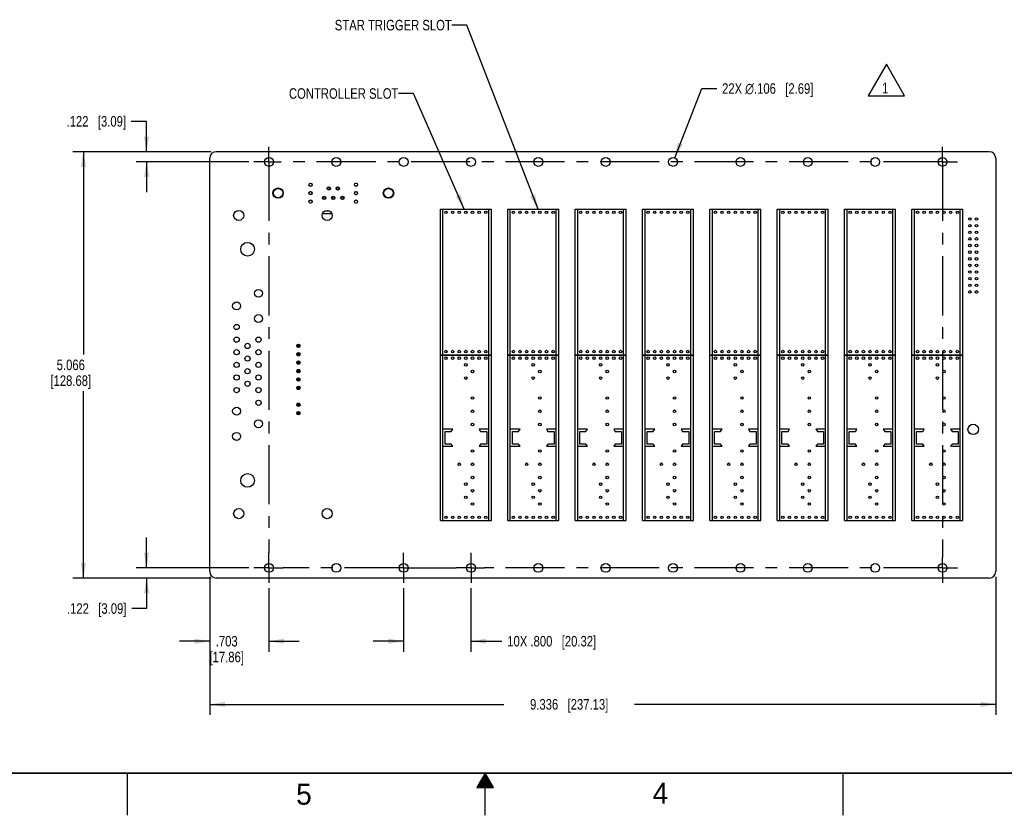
# Model space of a CAD drawing. Header units: inches. Extents: x 0 to 34, y 0 to 22.
# Tile 2 of 13: x 11.5 to 23.2, y 0 to 9.5. Entities that reach past the tile are written whole.
import ezdxf

# ---------------------------------------------------------------- set-up
doc = ezdxf.new("R2010")
doc.units = ezdxf.units.IN
doc.header["$LTSCALE"] = 1.87
doc.header["$MEASUREMENT"] = 0
doc.linetypes.add('CENTER', pattern=[0.6, 0.375, -0.075, 0.075, -0.075])
doc.layers.get('0').update_dxf_attribs({"linetype": 'CONTINUOUS'})
for name, color, linetype in [('0_COMPONENTS', 7, 'CONTINUOUS'), ('3_ALL_AXES', 7, 'CONTINUOUS'), ('DETAIL', 7, 'CONTINUOUS'), ('DIMENSIONS', 7, 'CONTINUOUS')]:
    doc.layers.add(name, color=color, linetype=linetype)
doc.styles.get("Standard").update_dxf_attribs({"font": 'txt', "width": 0.8})
doc.styles.add('TEXTSTYLE_2', font='txt')
doc.dimstyles.new('DIMSTYLE_1', dxfattribs={"dimtxt": 0.125, "dimasz": 0.18, "dimexe": 0.18, "dimexo": 0.0625, "dimgap": 0.09, "dimtad": 0, "dimtih": 1, "dimtoh": 1, "dimdec": 3, "dimzin": 4, "dimdsep": 46, "dimtxsty": 'STANDARD', "dimblk": '_FILLED', "dimblk1": '_FILLED', "dimblk2": '_FILLED', "dimcen": 0.09, "dimadec": 0, "dimazin": 0, "dimtp": 0.01, "dimtm": 0.01, "dimtfac": 1, "dimtdec": 3, "dimtofl": 0, "dimtmove": 0, "dimatfit": 3, "dimldrblk": '_FILLED', "dimfxl": 1, "dimtolj": 1, "dimtzin": 4, "dimarcsym": 0})
doc.dimstyles.new('DIMSTYLE_2', dxfattribs={"dimtxt": 0.125, "dimasz": 0.18, "dimexe": 0.18, "dimexo": 0.0625, "dimgap": 0.09, "dimtad": 0, "dimtih": 1, "dimtoh": 1, "dimdec": 3, "dimzin": 4, "dimdsep": 46, "dimtxsty": 'STANDARD', "dimblk": '_FILLED', "dimblk1": '_FILLED', "dimblk2": '_FILLED', "dimcen": 0.09, "dimadec": 0, "dimazin": 0, "dimtp": 0.01, "dimtm": 0.01, "dimtfac": 1, "dimtdec": 3, "dimtofl": 0, "dimtmove": 0, "dimatfit": 3, "dimldrblk": '_FILLED', "dimfxl": 1, "dimtolj": 1, "dimtzin": 4, "dimarcsym": 0})
doc.dimstyles.get("Standard").update_dxf_attribs({"dimtxt": 0.125, "dimasz": 0.18, "dimexe": 0.18, "dimexo": 0.0625, "dimgap": 0.09, "dimtad": 0, "dimtih": 1, "dimtoh": 1, "dimdec": 3, "dimzin": 4, "dimdsep": 46, "dimtxsty": 'STANDARD', "dimblk": '_FILLED', "dimblk1": '_FILLED', "dimblk2": '_FILLED', "dimcen": 0.09, "dimadec": 0, "dimazin": 0, "dimtol": 1, "dimtp": 0.01, "dimtm": 0.01, "dimtfac": 1, "dimtdec": 3, "dimtofl": 0, "dimtmove": 0, "dimatfit": 3, "dimldrblk": '_FILLED', "dimfxl": 1, "dimtolj": 1, "dimtzin": 4, "dimarcsym": 0})

# ---------------------------------------------------------------- blocks, each defined once
blk = doc.blocks.new('_FILLED')
at = {"color": 0, "linetype": 'BYBLOCK'}
blk.add_solid([(0, 0), (-1, 0.174), (-1, -0.174)], dxfattribs=at)
blk = doc.blocks.new('*D0')
at = {"layer": 'DIMENSIONS', "color": 2, "linetype": 'CONTINUOUS'}
for p, q in [((13.728, 2.834), (13.728, 1.943)), ((14.431, 2.699), (14.431, 1.943)), ((13.728, 2.068), (13.368, 2.068)), ((14.431, 2.068), (14.791, 2.068))]:
    blk.add_line(p, q, dxfattribs=at)
at = {"layer": 'DIMENSIONS', "color": 2, "linetype": 'CONTINUOUS', "xscale": 0.18, "yscale": 0.18, "zscale": 0.18}
blk.add_blockref('_FILLED', (13.728, 2.068), dxfattribs=at)
at = {"layer": 'DIMENSIONS', "color": 2, "linetype": 'CONTINUOUS', "xscale": 0.18, "yscale": 0.18, "zscale": 0.18, "rotation": 180}
blk.add_blockref('_FILLED', (14.431, 2.068), dxfattribs=at)
at = {"layer": 'DIMENSIONS', "color": 2, "linetype": 'CONTINUOUS', "insert": (13.93, 2.131), "char_height": 0.125, "width": 0.7, "attachment_point": 2, "line_spacing_factor": 0.9}
blk.add_mtext('.703\\P[17.86]', dxfattribs=at)
blk = doc.blocks.new('*D1')
at = {"layer": 'DIMENSIONS', "color": 2, "linetype": 'CONTINUOUS'}
for p, q in [((13.744, 7.884), (12.103, 7.884)), ((12.228, 7.884), (12.228, 5.476)), ((12.228, 2.818), (12.228, 5.039)), ((13.744, 2.818), (12.103, 2.818))]:
    blk.add_line(p, q, dxfattribs=at)
at = {"layer": 'DIMENSIONS', "color": 2, "linetype": 'CONTINUOUS', "xscale": 0.18, "yscale": 0.18, "zscale": 0.18}
for p, rotation in [((12.228, 7.884), 90), ((12.228, 2.818), 270)]:
    blk.add_blockref('_FILLED', p, dxfattribs=dict(at, rotation=rotation))
at = {"layer": 'DIMENSIONS', "color": 2, "linetype": 'CONTINUOUS', "insert": (12.078, 5.414), "char_height": 0.125, "width": 0.8, "attachment_point": 2, "line_spacing_factor": 0.9}
blk.add_mtext('5.066\\P[128.68]', dxfattribs=at)
blk = doc.blocks.new('*D2')
at = {"layer": 'DIMENSIONS', "color": 2, "linetype": 'CONTINUOUS'}
for p, q in [((16.031, 2.699), (16.031, 1.943)), ((16.831, 2.699), (16.831, 1.943)), ((16.031, 2.068), (15.671, 2.068)), ((16.831, 2.068), (17.199, 2.068))]:
    blk.add_line(p, q, dxfattribs=at)
at = {"layer": 'DIMENSIONS', "color": 2, "linetype": 'CONTINUOUS', "xscale": 0.18, "yscale": 0.18, "zscale": 0.18}
blk.add_blockref('_FILLED', (16.031, 2.068), dxfattribs=at)
at = {"layer": 'DIMENSIONS', "color": 2, "linetype": 'CONTINUOUS', "xscale": 0.18, "yscale": 0.18, "zscale": 0.18, "rotation": 180}
blk.add_blockref('_FILLED', (16.831, 2.068), dxfattribs=at)
at = {"layer": 'DIMENSIONS', "color": 2, "linetype": 'CONTINUOUS', "insert": (17.262, 2.131), "char_height": 0.125, "width": 1.625, "attachment_point": 1, "line_spacing_factor": 0.9}
blk.add_mtext('10X .800{\\Ftxt.shx;\\W1.000000;\\H0.125000; }[20.32]', dxfattribs=at)
blk = doc.blocks.new('*D3')
at = {"layer": 'DIMENSIONS', "color": 2, "linetype": 'CONTINUOUS'}
for p, q in [((13.728, 2.834), (13.728, 1.193)), ((23.064, 2.834), (23.064, 1.193)), ((13.728, 1.318), (17.222, 1.318)), ((23.064, 1.318), (18.772, 1.318))]:
    blk.add_line(p, q, dxfattribs=at)
at = {"layer": 'DIMENSIONS', "color": 2, "linetype": 'CONTINUOUS', "xscale": 0.18, "yscale": 0.18, "zscale": 0.18, "rotation": 180}
blk.add_blockref('_FILLED', (13.728, 1.318), dxfattribs=at)
at = {"layer": 'DIMENSIONS', "color": 2, "linetype": 'CONTINUOUS', "xscale": 0.18, "yscale": 0.18, "zscale": 0.18}
blk.add_blockref('_FILLED', (23.064, 1.318), dxfattribs=at)
at = {"layer": 'DIMENSIONS', "color": 2, "linetype": 'CONTINUOUS', "insert": (17.997, 1.381), "char_height": 0.125, "width": 1.425, "attachment_point": 2, "line_spacing_factor": 0.9}
blk.add_mtext('9.336{\\Ftxt.shx;\\W1.000000;\\H0.125000; }[237.13]', dxfattribs=at)
blk = doc.blocks.new('*D4')
at = {"layer": 'DIMENSIONS', "color": 2, "linetype": 'CONTINUOUS'}
for p, q in [((12.978, 8.244), (12.797, 8.244)), ((12.978, 7.884), (12.978, 8.244)), ((13.744, 7.884), (12.853, 7.884)), ((14.191, 7.763), (12.853, 7.763)), ((12.978, 7.763), (12.978, 7.403))]:
    blk.add_line(p, q, dxfattribs=at)
at = {"layer": 'DIMENSIONS', "color": 2, "linetype": 'CONTINUOUS', "xscale": 0.18, "yscale": 0.18, "zscale": 0.18}
for p, rotation in [((12.978, 7.884), 270), ((12.978, 7.763), 90)]:
    blk.add_blockref('_FILLED', p, dxfattribs=dict(at, rotation=rotation))
at = {"layer": 'DIMENSIONS', "color": 2, "linetype": 'CONTINUOUS', "insert": (12.734, 8.307), "char_height": 0.125, "width": 1.125, "attachment_point": 3, "line_spacing_factor": 0.9}
blk.add_mtext('.122{\\Ftxt.shx;\\W1.000000;\\H0.125000; }[3.09]', dxfattribs=at)
blk = doc.blocks.new('*D5')
at = {"layer": 'DIMENSIONS', "color": 2, "linetype": 'CONTINUOUS'}
for p, q in [((12.978, 2.94), (12.978, 3.3)), ((14.191, 2.94), (12.853, 2.94)), ((13.744, 2.818), (12.853, 2.818)), ((12.978, 2.818), (12.978, 2.457)), ((12.978, 2.457), (12.802, 2.457))]:
    blk.add_line(p, q, dxfattribs=at)
at = {"layer": 'DIMENSIONS', "color": 2, "linetype": 'CONTINUOUS', "xscale": 0.18, "yscale": 0.18, "zscale": 0.18}
for p, rotation in [((12.978, 2.94), 270), ((12.978, 2.818), 90)]:
    blk.add_blockref('_FILLED', p, dxfattribs=dict(at, rotation=rotation))
at = {"layer": 'DIMENSIONS', "color": 2, "linetype": 'CONTINUOUS', "insert": (12.739, 2.519), "char_height": 0.125, "width": 1.125, "attachment_point": 3, "line_spacing_factor": 0.9}
blk.add_mtext('.122{\\Ftxt.shx;\\W1.000000;\\H0.125000; }[3.09]', dxfattribs=at)
blk = doc.blocks.new('*D9')
at = {"layer": 'DIMENSIONS', "color": 2, "linetype": 'CONTINUOUS'}
for p, q in [((19.251, 7.812), (19.573, 8.634)), ((19.573, 8.634), (19.751, 8.634))]:
    blk.add_line(p, q, dxfattribs=at)
at = {"layer": 'DIMENSIONS', "color": 2, "linetype": 'CONTINUOUS', "xscale": 0.18, "yscale": 0.18, "zscale": 0.18, "rotation": 248.5877024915}
blk.add_blockref('_FILLED', (19.251, 7.812), dxfattribs=at)
at = {"layer": 'DIMENSIONS', "color": 2, "linetype": 'CONTINUOUS', "insert": (19.813, 8.697), "char_height": 0.125, "width": 1.69167, "attachment_point": 1, "line_spacing_factor": 0.9}
blk.add_mtext('22X \\Fgdt;{\\Fgdt;n}\\Ftxt;.106{\\Ftxt.shx;\\W1.000000;\\H0.125000; }[2.69]', dxfattribs=at)
blk = doc.blocks.new('FLAG_TRIANGLE_BL3', base_point=(21.765, 8.737))
at = {"layer": 'DETAIL', "color": 2, "linetype": 'CONTINUOUS'}
for p, q in [((21.765, 8.924), (21.549, 8.549)), ((21.981, 8.549), (21.765, 8.924)), ((21.549, 8.549), (21.981, 8.549))]:
    blk.add_line(p, q, dxfattribs=at)
at = {"layer": 'DETAIL', "color": 2, "linetype": 'CONTINUOUS', "width": 0.8}
blk.add_text('1', height=0.125, dxfattribs=at).set_placement((21.713, 8.578))

msp = doc.modelspace()

# ---------------------------------------------------------------- linework, layer by layer
at = {"color": 7, "linetype": 'CONTINUOUS'}
for p, q in [((15.1792, 7.1445), (15.0654, 7.1445)), ((15.0969, 7.1805), (15.1477, 7.1805)), ((14.7679, 5.5646), (14.7679, 5.5911)), ((14.7679, 5.5911), (14.7752, 5.5838)), ((14.7679, 5.5911), (14.7944, 5.5911)), ((14.7679, 5.5646), (14.7752, 5.5718)), ((14.7944, 5.5646), (14.7679, 5.5646)), ((14.7752, 5.5838), (14.7752, 5.5718)), ((14.7872, 5.5838), (14.7752, 5.5838)), ((14.7752, 5.5718), (14.7872, 5.5718)), ((14.7872, 5.5838), (14.7944, 5.5911)), ((14.7872, 5.5718), (14.7872, 5.5838)), ((14.7944, 5.5646), (14.7872, 5.5718)), ((14.7944, 5.5911), (14.7944, 5.5646)), ((14.7679, 5.4911), (14.7679, 5.4646)), ((14.7679, 5.4911), (14.7752, 5.4839)), ((14.7944, 5.4911), (14.7679, 5.4911)), ((14.7679, 5.4646), (14.7752, 5.4719)), ((14.7679, 5.4646), (14.7944, 5.4646)), ((14.7679, 5.3911), (14.7679, 5.3646)), ((14.7679, 5.3911), (14.7752, 5.3839)), ((14.7944, 5.3911), (14.7679, 5.3911)), ((14.7752, 5.4839), (14.7752, 5.4719)), ((14.7872, 5.4839), (14.7752, 5.4839)), ((14.7752, 5.4719), (14.7872, 5.4719)), ((14.7752, 5.3839), (14.7752, 5.3719)), ((14.7872, 5.3839), (14.7752, 5.3839)), ((14.7944, 5.4911), (14.7872, 5.4839)), ((14.7872, 5.4719), (14.7872, 5.4839)), ((14.7944, 5.4646), (14.7872, 5.4719)), ((14.7944, 5.3911), (14.7872, 5.3839)), ((14.7872, 5.3719), (14.7872, 5.3839)), ((14.7944, 5.4646), (14.7944, 5.4911)), ((14.7944, 5.3646), (14.7944, 5.3911)), ((14.7679, 5.3646), (14.7752, 5.3719)), ((14.7679, 5.3646), (14.7944, 5.3646)), ((14.7679, 5.2911), (14.7679, 5.2646)), ((14.7679, 5.2911), (14.7752, 5.2839)), ((14.7944, 5.2911), (14.7679, 5.2911)), ((14.7679, 5.2646), (14.7752, 5.2719)), ((14.7679, 5.2646), (14.7944, 5.2646)), ((14.7752, 5.3719), (14.7872, 5.3719)), ((14.7752, 5.2839), (14.7752, 5.2719)), ((14.7872, 5.2839), (14.7752, 5.2839)), ((14.7752, 5.2719), (14.7872, 5.2719)), ((14.7944, 5.3646), (14.7872, 5.3719)), ((14.7944, 5.2911), (14.7872, 5.2839)), ((14.7872, 5.2719), (14.7872, 5.2839)), ((14.7944, 5.2646), (14.7872, 5.2719)), ((14.7944, 5.2646), (14.7944, 5.2911)), ((14.7679, 5.1911), (14.7679, 5.1646)), ((14.7679, 5.1911), (14.7752, 5.1839)), ((14.7944, 5.1911), (14.7679, 5.1911)), ((14.7679, 5.1646), (14.7752, 5.1719)), ((14.7679, 5.1646), (14.7944, 5.1646)), ((14.7752, 5.1839), (14.7752, 5.1719)), ((14.7872, 5.1839), (14.7752, 5.1839)), ((14.7752, 5.1719), (14.7872, 5.1719)), ((14.7944, 5.1911), (14.7872, 5.1839)), ((14.7872, 5.1719), (14.7872, 5.1839)), ((14.7944, 5.1646), (14.7872, 5.1719)), ((14.7944, 5.1646), (14.7944, 5.1911)), ((14.7679, 5.0911), (14.7679, 5.0646)), ((14.7679, 5.0911), (14.7752, 5.0839)), ((14.7944, 5.0911), (14.7679, 5.0911)), ((14.7679, 5.0646), (14.7752, 5.0719)), ((14.7679, 5.0646), (14.7944, 5.0646)), ((14.7752, 5.0839), (14.7752, 5.0719)), ((14.7872, 5.0839), (14.7752, 5.0839)), ((14.7752, 5.0719), (14.7872, 5.0719)), ((14.7944, 5.0911), (14.7872, 5.0839)), ((14.7872, 5.0719), (14.7872, 5.0839)), ((14.7944, 5.0646), (14.7872, 5.0719)), ((14.7944, 5.0646), (14.7944, 5.0911)), ((14.7679, 4.8911), (14.7679, 4.8646)), ((14.7679, 4.8911), (14.7752, 4.8839)), ((14.7944, 4.8911), (14.7679, 4.8911)), ((14.7679, 4.8646), (14.7752, 4.8719)), ((14.7679, 4.8646), (14.7944, 4.8646)), ((14.7752, 4.8839), (14.7752, 4.8719)), ((14.7872, 4.8839), (14.7752, 4.8839)), ((14.7752, 4.8719), (14.7872, 4.8719)), ((14.7944, 4.8911), (14.7872, 4.8839)), ((14.7872, 4.8719), (14.7872, 4.8839)), ((14.7944, 4.8646), (14.7872, 4.8719)), ((14.7944, 4.8646), (14.7944, 4.8911)), ((14.7679, 4.7646), (14.7679, 4.7911)), ((14.7679, 4.7911), (14.7752, 4.7838)), ((14.7679, 4.7911), (14.7944, 4.7911)), ((14.7679, 4.7646), (14.7752, 4.7718)), ((14.7944, 4.7646), (14.7679, 4.7646)), ((14.7752, 4.7838), (14.7752, 4.7718)), ((14.7872, 4.7838), (14.7752, 4.7838)), ((14.7752, 4.7718), (14.7872, 4.7718)), ((14.7872, 4.7838), (14.7944, 4.7911)), ((14.7872, 4.7718), (14.7872, 4.7838)), ((14.7944, 4.7646), (14.7872, 4.7718)), ((14.7944, 4.7911), (14.7944, 4.7646))]:
    msp.add_line(p, q, dxfattribs=at)
at = {"color": 2, "linetype": 'CONTINUOUS'}
for p, q in [((12.75, 0), (12.75, 0.5)), ((17, 0.5), (16.902, 0.3303)), ((16.9827, 0.47), (17.0173, 0.47)), ((16.9885, 0.48), (17.0116, 0.48)), ((16.9942, 0.49), (17.0058, 0.49)), ((17.098, 0.3303), (17, 0.5)), ((17, 0), (17, 0.5)), ((21.25, 0), (21.25, 0.5)), ((16.9192, 0.36), (17.0808, 0.36)), ((16.925, 0.37), (17.0751, 0.37)), ((16.9307, 0.38), (17.0693, 0.38)), ((16.9365, 0.39), (17.0635, 0.39)), ((16.9423, 0.4), (17.0578, 0.4)), ((16.9481, 0.41), (17.052, 0.41)), ((16.9538, 0.42), (17.0462, 0.42)), ((16.9596, 0.43), (17.0404, 0.43)), ((16.9654, 0.44), (17.0347, 0.44)), ((16.9712, 0.45), (17.0289, 0.45)), ((16.9769, 0.46), (17.0231, 0.46)), ((16.902, 0.3303), (17.098, 0.3303)), ((16.9076, 0.34), (17.0924, 0.34)), ((16.9134, 0.35), (17.0866, 0.35))]:
    msp.add_line(p, q, dxfattribs=at)
at = {"color": 7, "linetype": 'CONTINUOUS', "const_width": 0.02}
msp.add_lwpolyline([(0.5, 0.5), (33.5, 0.5)], dxfattribs=at)
at = {"color": 7, "linetype": 'CONTINUOUS'}
for centre, radius in [((14.9252, 7.4915), 0.0185), ((15.4654, 7.4915), 0.0185), ((14.5398, 7.3915), 0.06), ((14.5398, 7.3915), 0.056), ((14.9252, 7.3915), 0.0185), ((15.1413, 7.4475), 0.014), ((15.2493, 7.4475), 0.014), ((15.4654, 7.3915), 0.0185), ((15.8508, 7.3915), 0.06), ((15.8508, 7.3915), 0.056), ((14.9252, 7.2915), 0.0185), ((15.0873, 7.3355), 0.014), ((15.1953, 7.3355), 0.014), ((15.3033, 7.3355), 0.014), ((15.4654, 7.2915), 0.0185)]:
    msp.add_circle(centre, radius, dxfattribs=at)
at = {"layer": '0_COMPONENTS', "color": 7, "linetype": 'CONTINUOUS'}
for p, q in [((13.8064, 7.8844), (22.9862, 7.8844)), ((13.7283, 2.8965), (13.7283, 7.8062)), ((23.0643, 7.8062), (23.0643, 2.8965)), ((16.4671, 5.4719), (16.4671, 7.2003)), ((16.4671, 7.2003), (17.0734, 7.2003)), ((16.4981, 5.4719), (16.4981, 7.2003)), ((17.0424, 5.4719), (17.0424, 7.2003)), ((17.0734, 5.4719), (17.0734, 7.2003)), ((17.2671, 5.4719), (17.2671, 7.2003)), ((17.2671, 7.2003), (17.8734, 7.2003)), ((17.2981, 5.4719), (17.2981, 7.2003)), ((17.8424, 5.4719), (17.8424, 7.2003)), ((17.8734, 5.4719), (17.8734, 7.2003)), ((18.0671, 5.4719), (18.0671, 7.2003)), ((18.0671, 7.2003), (18.6734, 7.2003)), ((18.0981, 5.4719), (18.0981, 7.2003)), ((18.6424, 5.4719), (18.6424, 7.2003)), ((18.6734, 5.4719), (18.6734, 7.2003)), ((18.8671, 5.4719), (18.8671, 7.2003)), ((18.8671, 7.2003), (19.4734, 7.2003)), ((18.8981, 5.4719), (18.8981, 7.2003)), ((19.4424, 5.4719), (19.4424, 7.2003)), ((19.4734, 5.4719), (19.4734, 7.2003)), ((19.6671, 5.4719), (19.6671, 7.2003)), ((19.6671, 7.2003), (20.2734, 7.2003)), ((19.6981, 5.4719), (19.6981, 7.2003)), ((20.2424, 5.4719), (20.2424, 7.2003)), ((20.2734, 5.4719), (20.2734, 7.2003)), ((20.4671, 5.4719), (20.4671, 7.2003)), ((20.4671, 7.2003), (21.0734, 7.2003)), ((20.4981, 5.4719), (20.4981, 7.2003)), ((21.0424, 5.4719), (21.0424, 7.2003)), ((21.0734, 5.4719), (21.0734, 7.2003)), ((21.2671, 7.2003), (21.8734, 7.2003)), ((21.2671, 5.4719), (21.2671, 7.2003)), ((21.2981, 5.4719), (21.2981, 7.2003)), ((21.8424, 5.4719), (21.8424, 7.2003)), ((21.8734, 5.4719), (21.8734, 7.2003)), ((22.0671, 7.2003), (22.6734, 7.2003)), ((22.0671, 5.4719), (22.0671, 7.2003)), ((22.0981, 5.4719), (22.0981, 7.2003)), ((22.6424, 5.4719), (22.6424, 7.2003)), ((22.6734, 5.4719), (22.6734, 7.2003)), ((16.4671, 5.4719), (17.0734, 5.4719)), ((16.4671, 3.5034), (16.4671, 5.468)), ((16.4671, 5.468), (17.0734, 5.468)), ((16.4981, 3.5034), (16.4981, 5.468)), ((17.0424, 3.5034), (17.0424, 5.468)), ((17.0734, 3.5034), (17.0734, 5.468)), ((17.2671, 5.4719), (17.8734, 5.4719)), ((17.2671, 3.5034), (17.2671, 5.468)), ((17.2671, 5.468), (17.8734, 5.468)), ((17.2981, 3.5034), (17.2981, 5.468)), ((17.8424, 3.5034), (17.8424, 5.468)), ((17.8734, 3.5034), (17.8734, 5.468)), ((18.0671, 5.4719), (18.6734, 5.4719)), ((18.0671, 3.5034), (18.0671, 5.468)), ((18.0671, 5.468), (18.6734, 5.468)), ((18.0981, 3.5034), (18.0981, 5.468)), ((18.6424, 3.5034), (18.6424, 5.468)), ((18.6734, 3.5034), (18.6734, 5.468)), ((18.8671, 5.4719), (19.4734, 5.4719)), ((18.8671, 5.468), (19.4734, 5.468)), ((18.8671, 3.5034), (18.8671, 5.468)), ((18.8981, 3.5034), (18.8981, 5.468)), ((19.4424, 3.5034), (19.4424, 5.468)), ((19.4734, 3.5034), (19.4734, 5.468)), ((19.6671, 5.4719), (20.2734, 5.4719)), ((19.6671, 5.468), (20.2734, 5.468)), ((19.6671, 3.5034), (19.6671, 5.468)), ((19.6981, 3.5034), (19.6981, 5.468)), ((20.2424, 3.5034), (20.2424, 5.468)), ((20.2734, 3.5034), (20.2734, 5.468)), ((20.4671, 5.4719), (21.0734, 5.4719)), ((20.4671, 5.468), (21.0734, 5.468)), ((20.4671, 3.5034), (20.4671, 5.468)), ((20.4981, 3.5034), (20.4981, 5.468)), ((21.0424, 3.5034), (21.0424, 5.468)), ((21.0734, 3.5034), (21.0734, 5.468)), ((21.2671, 5.4719), (21.8734, 5.4719)), ((21.2671, 5.468), (21.8734, 5.468)), ((21.2671, 3.5034), (21.2671, 5.468)), ((21.2981, 3.5034), (21.2981, 5.468)), ((21.8424, 3.5034), (21.8424, 5.468)), ((21.8734, 3.5034), (21.8734, 5.468)), ((22.0671, 5.4719), (22.6734, 5.4719)), ((22.0671, 5.468), (22.6734, 5.468)), ((22.0671, 3.5034), (22.0671, 5.468)), ((22.0981, 3.5034), (22.0981, 5.468)), ((22.6424, 3.5034), (22.6424, 5.468)), ((22.6734, 3.5034), (22.6734, 5.468)), ((16.6141, 4.5867), (16.4981, 4.5867)), ((16.5226, 4.4107), (16.5226, 4.5607)), ((16.5226, 4.5607), (16.5961, 4.5607)), ((16.5961, 4.5607), (16.6141, 4.5867)), ((16.9264, 4.5867), (16.9444, 4.5607)), ((17.0424, 4.5867), (16.9264, 4.5867)), ((16.9444, 4.5607), (17.0179, 4.5607)), ((17.0179, 4.5607), (17.0179, 4.4107)), ((17.4141, 4.5867), (17.2981, 4.5867)), ((17.3226, 4.4107), (17.3226, 4.5607)), ((17.3226, 4.5607), (17.3961, 4.5607)), ((17.3961, 4.5607), (17.4141, 4.5867)), ((17.8424, 4.5867), (17.7264, 4.5867)), ((17.7264, 4.5867), (17.7444, 4.5607)), ((17.7444, 4.5607), (17.8179, 4.5607)), ((17.8179, 4.5607), (17.8179, 4.4107)), ((18.2141, 4.5867), (18.0981, 4.5867)), ((18.1226, 4.5607), (18.1961, 4.5607)), ((18.1226, 4.4107), (18.1226, 4.5607)), ((18.1961, 4.5607), (18.2141, 4.5867)), ((18.6424, 4.5867), (18.5264, 4.5867)), ((18.5264, 4.5867), (18.5444, 4.5607)), ((18.5444, 4.5607), (18.6179, 4.5607)), ((18.6179, 4.5607), (18.6179, 4.4107)), ((19.0141, 4.5867), (18.8981, 4.5867)), ((18.9226, 4.5607), (18.9961, 4.5607)), ((18.9226, 4.4107), (18.9226, 4.5607)), ((18.9961, 4.5607), (19.0141, 4.5867)), ((19.4424, 4.5867), (19.3264, 4.5867)), ((19.3264, 4.5867), (19.3444, 4.5607)), ((19.3444, 4.5607), (19.4179, 4.5607)), ((19.4179, 4.5607), (19.4179, 4.4107)), ((19.8141, 4.5867), (19.6981, 4.5867)), ((19.7226, 4.5607), (19.7961, 4.5607)), ((19.7226, 4.4107), (19.7226, 4.5607)), ((19.7961, 4.5607), (19.8141, 4.5867)), ((20.2424, 4.5867), (20.1264, 4.5867)), ((20.1264, 4.5867), (20.1444, 4.5607)), ((20.1444, 4.5607), (20.2179, 4.5607)), ((20.2179, 4.5607), (20.2179, 4.4107)), ((20.6141, 4.5867), (20.4981, 4.5867)), ((20.5226, 4.5607), (20.5961, 4.5607)), ((20.5226, 4.4107), (20.5226, 4.5607)), ((20.5961, 4.5607), (20.6141, 4.5867)), ((21.0424, 4.5867), (20.9264, 4.5867)), ((20.9264, 4.5867), (20.9444, 4.5607)), ((20.9444, 4.5607), (21.0179, 4.5607)), ((21.0179, 4.5607), (21.0179, 4.4107)), ((21.4141, 4.5867), (21.2981, 4.5867)), ((21.3226, 4.5607), (21.3961, 4.5607)), ((21.3226, 4.4107), (21.3226, 4.5607)), ((21.3961, 4.5607), (21.4141, 4.5867)), ((21.8424, 4.5867), (21.7264, 4.5867)), ((21.7264, 4.5867), (21.7444, 4.5607)), ((21.7444, 4.5607), (21.8179, 4.5607)), ((21.8179, 4.5607), (21.8179, 4.4107)), ((22.2141, 4.5867), (22.0981, 4.5867)), ((22.1226, 4.5607), (22.1961, 4.5607)), ((22.1226, 4.4107), (22.1226, 4.5607)), ((22.1961, 4.5607), (22.2141, 4.5867)), ((22.6424, 4.5867), (22.5264, 4.5867)), ((22.5264, 4.5867), (22.5444, 4.5607)), ((22.5444, 4.5607), (22.6179, 4.5607)), ((22.6179, 4.5607), (22.6179, 4.4107)), ((16.4981, 4.3847), (16.6141, 4.3847)), ((16.5961, 4.4107), (16.5226, 4.4107)), ((16.6141, 4.3847), (16.5961, 4.4107)), ((16.9444, 4.4107), (16.9264, 4.3847)), ((16.9264, 4.3847), (17.0424, 4.3847)), ((17.0179, 4.4107), (16.9444, 4.4107)), ((17.2981, 4.3847), (17.4141, 4.3847)), ((17.3961, 4.4107), (17.3226, 4.4107)), ((17.4141, 4.3847), (17.3961, 4.4107)), ((17.7444, 4.4107), (17.7264, 4.3847)), ((17.7264, 4.3847), (17.8424, 4.3847)), ((17.8179, 4.4107), (17.7444, 4.4107)), ((18.0981, 4.3847), (18.2141, 4.3847)), ((18.1961, 4.4107), (18.1226, 4.4107)), ((18.2141, 4.3847), (18.1961, 4.4107)), ((18.5444, 4.4107), (18.5264, 4.3847)), ((18.5264, 4.3847), (18.6424, 4.3847)), ((18.6179, 4.4107), (18.5444, 4.4107)), ((18.8981, 4.3847), (19.0141, 4.3847)), ((18.9961, 4.4107), (18.9226, 4.4107)), ((19.0141, 4.3847), (18.9961, 4.4107)), ((19.3444, 4.4107), (19.3264, 4.3847)), ((19.3264, 4.3847), (19.4424, 4.3847)), ((19.4179, 4.4107), (19.3444, 4.4107)), ((19.6981, 4.3847), (19.8141, 4.3847)), ((19.7961, 4.4107), (19.7226, 4.4107)), ((19.8141, 4.3847), (19.7961, 4.4107)), ((20.1444, 4.4107), (20.1264, 4.3847)), ((20.1264, 4.3847), (20.2424, 4.3847)), ((20.2179, 4.4107), (20.1444, 4.4107)), ((20.4981, 4.3847), (20.6141, 4.3847)), ((20.5961, 4.4107), (20.5226, 4.4107)), ((20.6141, 4.3847), (20.5961, 4.4107)), ((20.9444, 4.4107), (20.9264, 4.3847)), ((20.9264, 4.3847), (21.0424, 4.3847)), ((21.0179, 4.4107), (20.9444, 4.4107)), ((21.2981, 4.3847), (21.4141, 4.3847)), ((21.3961, 4.4107), (21.3226, 4.4107)), ((21.4141, 4.3847), (21.3961, 4.4107)), ((21.7444, 4.4107), (21.7264, 4.3847)), ((21.7264, 4.3847), (21.8424, 4.3847)), ((21.8179, 4.4107), (21.7444, 4.4107)), ((22.0981, 4.3847), (22.2141, 4.3847)), ((22.1961, 4.4107), (22.1226, 4.4107)), ((22.2141, 4.3847), (22.1961, 4.4107)), ((22.5444, 4.4107), (22.5264, 4.3847)), ((22.5264, 4.3847), (22.6424, 4.3847)), ((22.6179, 4.4107), (22.5444, 4.4107)), ((16.4671, 3.5034), (17.0734, 3.5034)), ((17.2671, 3.5034), (17.8734, 3.5034)), ((18.0671, 3.5034), (18.6734, 3.5034)), ((18.8671, 3.5034), (19.4734, 3.5034)), ((19.6671, 3.5034), (20.2734, 3.5034)), ((20.4671, 3.5034), (21.0734, 3.5034)), ((21.2671, 3.5034), (21.8734, 3.5034)), ((22.0671, 3.5034), (22.6734, 3.5034)), ((22.9862, 2.8184), (13.8064, 2.8184))]:
    msp.add_line(p, q, dxfattribs=at)
for centre, radius in [((14.4313, 7.7629), 0.053), ((15.2313, 7.7629), 0.053), ((16.0313, 7.7629), 0.053), ((16.8313, 7.7629), 0.053), ((17.6313, 7.7629), 0.053), ((18.4313, 7.7629), 0.053), ((19.2313, 7.7629), 0.053), ((20.0313, 7.7629), 0.053), ((20.8313, 7.7629), 0.053), ((21.6313, 7.7629), 0.053), ((22.4313, 7.7629), 0.053), ((14.9253, 7.4915), 0.0197), ((15.4653, 7.4915), 0.0197), ((14.5393, 7.3915), 0.0615), ((14.9253, 7.3915), 0.0197), ((15.1413, 7.4475), 0.0197), ((15.2493, 7.4475), 0.0197), ((15.4653, 7.3915), 0.0197), ((15.8513, 7.3915), 0.0615), ((14.9253, 7.2915), 0.0197), ((15.0873, 7.3355), 0.0197), ((15.1953, 7.3355), 0.0197), ((15.3033, 7.3355), 0.0197), ((15.4653, 7.2915), 0.0197), ((14.0723, 7.1269), 0.06), ((15.1223, 7.1269), 0.06), ((16.5341, 7.1629), 0.015), ((16.6128, 7.1629), 0.015), ((16.6916, 7.1629), 0.015), ((16.7703, 7.1629), 0.015), ((16.849, 7.1629), 0.015), ((16.9278, 7.1629), 0.015), ((17.0065, 7.1629), 0.015), ((17.3341, 7.1629), 0.015), ((17.4128, 7.1629), 0.015), ((17.4916, 7.1629), 0.015), ((17.5703, 7.1629), 0.015), ((17.649, 7.1629), 0.015), ((17.7278, 7.1629), 0.015), ((17.8065, 7.1629), 0.015), ((18.1341, 7.1629), 0.015), ((18.2128, 7.1629), 0.015), ((18.2916, 7.1629), 0.015), ((18.3703, 7.1629), 0.015), ((18.449, 7.1629), 0.015), ((18.5278, 7.1629), 0.015), ((18.6065, 7.1629), 0.015), ((18.9341, 7.1629), 0.015), ((19.0128, 7.1629), 0.015), ((19.0916, 7.1629), 0.015), ((19.1703, 7.1629), 0.015), ((19.249, 7.1629), 0.015), ((19.3278, 7.1629), 0.015), ((19.4065, 7.1629), 0.015), ((19.7341, 7.1629), 0.015), ((19.8128, 7.1629), 0.015), ((19.8916, 7.1629), 0.015), ((19.9703, 7.1629), 0.015), ((20.049, 7.1629), 0.015), ((20.1278, 7.1629), 0.015), ((20.2065, 7.1629), 0.015), ((20.5341, 7.1629), 0.015), ((20.6128, 7.1629), 0.015), ((20.6916, 7.1629), 0.015), ((20.7703, 7.1629), 0.015), ((20.849, 7.1629), 0.015), ((20.9278, 7.1629), 0.015), ((21.0065, 7.1629), 0.015), ((21.3341, 7.1629), 0.015), ((21.4128, 7.1629), 0.015), ((21.4916, 7.1629), 0.015), ((21.5703, 7.1629), 0.015), ((21.649, 7.1629), 0.015), ((21.7278, 7.1629), 0.015), ((21.8065, 7.1629), 0.015), ((22.1341, 7.1629), 0.015), ((22.2128, 7.1629), 0.015), ((22.2916, 7.1629), 0.015), ((22.3703, 7.1629), 0.015), ((22.449, 7.1629), 0.015), ((22.5278, 7.1629), 0.015), ((22.6065, 7.1629), 0.015), ((22.7565, 7.0842), 0.015), ((22.7565, 7.0054), 0.015), ((22.8352, 7.0842), 0.015), ((22.8352, 7.0054), 0.015), ((22.7565, 6.9267), 0.015), ((22.8352, 6.9267), 0.015), ((14.1774, 6.7244), 0.0815), ((22.7565, 6.8479), 0.015), ((22.7565, 6.7692), 0.015), ((22.8352, 6.8479), 0.015), ((22.8352, 6.7692), 0.015), ((22.7565, 6.6905), 0.015), ((22.8352, 6.6905), 0.015), ((22.7565, 6.6117), 0.015), ((22.8352, 6.6117), 0.015), ((22.7565, 6.533), 0.015), ((22.7565, 6.4542), 0.015), ((22.8352, 6.533), 0.015), ((22.8352, 6.4542), 0.015), ((22.7565, 6.3755), 0.015), ((22.8352, 6.3755), 0.015), ((14.3074, 6.2014), 0.047), ((22.7565, 6.2968), 0.015), ((22.7565, 6.218), 0.015), ((22.8352, 6.2968), 0.015), ((22.8352, 6.218), 0.015), ((14.0474, 6.0514), 0.047), ((14.3074, 5.9014), 0.047), ((14.0474, 5.8014), 0.031), ((14.0474, 5.6514), 0.031), ((14.3074, 5.6514), 0.031), ((14.0474, 5.5014), 0.031), ((14.1774, 5.5764), 0.031), ((14.3074, 5.5014), 0.031), ((14.7812, 5.5778), 0.02), ((14.7812, 5.4778), 0.02), ((16.5341, 5.5093), 0.015), ((16.6128, 5.5093), 0.015), ((16.6916, 5.5093), 0.015), ((16.7703, 5.5093), 0.015), ((16.849, 5.5093), 0.015), ((16.9278, 5.5093), 0.015), ((17.0065, 5.5093), 0.015), ((17.3341, 5.5093), 0.015), ((17.4128, 5.5093), 0.015), ((17.4916, 5.5093), 0.015), ((17.5703, 5.5093), 0.015), ((17.649, 5.5093), 0.015), ((17.7278, 5.5093), 0.015), ((17.8065, 5.5093), 0.015), ((18.1341, 5.5093), 0.015), ((18.2128, 5.5093), 0.015), ((18.2916, 5.5093), 0.015), ((18.3703, 5.5093), 0.015), ((18.449, 5.5093), 0.015), ((18.5278, 5.5093), 0.015), ((18.6065, 5.5093), 0.015), ((18.9341, 5.5093), 0.015), ((19.0128, 5.5093), 0.015), ((19.0916, 5.5093), 0.015), ((19.1703, 5.5093), 0.015), ((19.249, 5.5093), 0.015), ((19.3278, 5.5093), 0.015), ((19.4065, 5.5093), 0.015), ((19.7341, 5.5093), 0.015), ((19.8128, 5.5093), 0.015), ((19.8916, 5.5093), 0.015), ((19.9703, 5.5093), 0.015), ((20.049, 5.5093), 0.015), ((20.1278, 5.5093), 0.015), ((20.2065, 5.5093), 0.015), ((20.5341, 5.5093), 0.015), ((20.6128, 5.5093), 0.015), ((20.6916, 5.5093), 0.015), ((20.7703, 5.5093), 0.015), ((20.849, 5.5093), 0.015), ((20.9278, 5.5093), 0.015), ((21.0065, 5.5093), 0.015), ((21.3341, 5.5093), 0.015), ((21.4128, 5.5093), 0.015), ((21.4916, 5.5093), 0.015), ((21.5703, 5.5093), 0.015), ((21.649, 5.5093), 0.015), ((21.7278, 5.5093), 0.015), ((21.8065, 5.5093), 0.015), ((22.1341, 5.5093), 0.015), ((22.2128, 5.5093), 0.015), ((22.2916, 5.5093), 0.015), ((22.3703, 5.5093), 0.015), ((22.449, 5.5093), 0.015), ((22.5278, 5.5093), 0.015), ((22.6065, 5.5093), 0.015), ((14.0474, 5.3514), 0.031), ((14.1774, 5.4264), 0.031), ((14.3074, 5.3514), 0.031), ((14.7812, 5.3778), 0.02), ((16.5341, 5.4306), 0.015), ((16.6128, 5.4306), 0.015), ((16.6916, 5.4306), 0.015), ((16.7703, 5.4306), 0.015), ((16.849, 5.4306), 0.015), ((16.9278, 5.4306), 0.015), ((17.0065, 5.4306), 0.015), ((17.3341, 5.4306), 0.015), ((17.4128, 5.4306), 0.015), ((17.4916, 5.4306), 0.015), ((17.5703, 5.4306), 0.015), ((17.649, 5.4306), 0.015), ((17.7278, 5.4306), 0.015), ((17.8065, 5.4306), 0.015), ((18.1341, 5.4306), 0.015), ((18.2128, 5.4306), 0.015), ((18.2916, 5.4306), 0.015), ((18.3703, 5.4306), 0.015), ((18.449, 5.4306), 0.015), ((18.5278, 5.4306), 0.015), ((18.6065, 5.4306), 0.015), ((18.9341, 5.4306), 0.015), ((19.0128, 5.4306), 0.015), ((19.0916, 5.4306), 0.015), ((19.1703, 5.4306), 0.015), ((19.249, 5.4306), 0.015), ((19.3278, 5.4306), 0.015), ((19.4065, 5.4306), 0.015), ((19.7341, 5.4306), 0.015), ((19.8128, 5.4306), 0.015), ((19.8916, 5.4306), 0.015), ((19.9703, 5.4306), 0.015), ((20.049, 5.4306), 0.015), ((20.1278, 5.4306), 0.015), ((20.2065, 5.4306), 0.015), ((20.5341, 5.4306), 0.015), ((20.6128, 5.4306), 0.015), ((20.6916, 5.4306), 0.015), ((20.7703, 5.4306), 0.015), ((20.849, 5.4306), 0.015), ((20.9278, 5.4306), 0.015), ((21.0065, 5.4306), 0.015), ((21.3341, 5.4306), 0.015), ((21.4128, 5.4306), 0.015), ((21.4916, 5.4306), 0.015), ((21.5703, 5.4306), 0.015), ((21.649, 5.4306), 0.015), ((21.7278, 5.4306), 0.015), ((21.8065, 5.4306), 0.015), ((22.1341, 5.4306), 0.015), ((22.2128, 5.4306), 0.015), ((22.2916, 5.4306), 0.015), ((22.3703, 5.4306), 0.015), ((22.449, 5.4306), 0.015), ((22.5278, 5.4306), 0.015), ((22.6065, 5.4306), 0.015), ((14.1774, 5.2764), 0.031), ((14.7812, 5.2778), 0.02), ((16.7703, 5.3518), 0.015), ((16.849, 5.2731), 0.015), ((17.5703, 5.3518), 0.015), ((17.649, 5.2731), 0.015), ((18.3703, 5.3518), 0.015), ((18.449, 5.2731), 0.015), ((19.1703, 5.3518), 0.015), ((19.249, 5.2731), 0.015), ((19.9703, 5.3518), 0.015), ((20.049, 5.2731), 0.015), ((20.7703, 5.3518), 0.015), ((20.849, 5.2731), 0.015), ((21.5703, 5.3518), 0.015), ((21.649, 5.2731), 0.015), ((22.3703, 5.3518), 0.015), ((22.449, 5.2731), 0.015), ((14.0474, 5.2014), 0.031), ((14.1774, 5.1264), 0.031), ((14.3074, 5.2014), 0.031), ((14.7812, 5.1778), 0.02), ((16.7703, 5.1944), 0.015), ((17.5703, 5.1944), 0.015), ((18.3703, 5.1944), 0.015), ((19.1703, 5.1944), 0.015), ((19.9703, 5.1944), 0.015), ((20.7703, 5.1944), 0.015), ((21.5703, 5.1944), 0.015), ((22.3703, 5.1944), 0.015), ((14.0474, 5.0514), 0.031), ((14.3074, 5.0514), 0.031), ((14.7812, 5.0778), 0.02), ((14.3074, 4.9014), 0.031), ((16.849, 4.9581), 0.015), ((17.649, 4.9581), 0.015), ((18.449, 4.9581), 0.015), ((19.249, 4.9581), 0.015), ((20.049, 4.9581), 0.015), ((20.849, 4.9581), 0.015), ((21.649, 4.9581), 0.015), ((22.449, 4.9581), 0.015), ((14.0474, 4.8014), 0.047), ((14.7812, 4.8778), 0.02), ((14.7812, 4.7778), 0.02), ((16.849, 4.8006), 0.015), ((17.649, 4.8006), 0.015), ((18.449, 4.8006), 0.015), ((19.249, 4.8006), 0.015), ((20.049, 4.8006), 0.015), ((20.849, 4.8006), 0.015), ((21.649, 4.8006), 0.015), ((22.449, 4.8006), 0.015), ((14.3074, 4.6514), 0.047), ((16.849, 4.6432), 0.015), ((17.649, 4.6432), 0.015), ((18.449, 4.6432), 0.015), ((19.249, 4.6432), 0.015), ((20.049, 4.6432), 0.015), ((20.849, 4.6432), 0.015), ((21.649, 4.6432), 0.015), ((22.449, 4.6432), 0.015), ((22.7955, 4.5849), 0.0625), ((14.0474, 4.5014), 0.047), ((16.849, 4.3282), 0.015), ((17.649, 4.3282), 0.015), ((18.449, 4.3282), 0.015), ((19.249, 4.3282), 0.015), ((20.049, 4.3282), 0.015), ((20.849, 4.3282), 0.015), ((21.649, 4.3282), 0.015), ((22.449, 4.3282), 0.015), ((16.6916, 4.1707), 0.015), ((16.849, 4.1707), 0.015), ((17.4916, 4.1707), 0.015), ((17.649, 4.1707), 0.015), ((18.2916, 4.1707), 0.015), ((18.449, 4.1707), 0.015), ((19.0916, 4.1707), 0.015), ((19.249, 4.1707), 0.015), ((19.8916, 4.1707), 0.015), ((20.049, 4.1707), 0.015), ((20.6916, 4.1707), 0.015), ((20.849, 4.1707), 0.015), ((21.4916, 4.1707), 0.015), ((21.649, 4.1707), 0.015), ((22.2916, 4.1707), 0.015), ((22.449, 4.1707), 0.015), ((14.1774, 3.9784), 0.0815), ((16.849, 4.0132), 0.015), ((17.649, 4.0132), 0.015), ((18.449, 4.0132), 0.015), ((19.249, 4.0132), 0.015), ((20.049, 4.0132), 0.015), ((20.849, 4.0132), 0.015), ((21.649, 4.0132), 0.015), ((22.449, 4.0132), 0.015), ((16.7703, 3.9345), 0.015), ((16.849, 3.8558), 0.015), ((17.5703, 3.9345), 0.015), ((17.649, 3.8558), 0.015), ((18.3703, 3.9345), 0.015), ((18.449, 3.8558), 0.015), ((19.1703, 3.9345), 0.015), ((19.249, 3.8558), 0.015), ((19.9703, 3.9345), 0.015), ((20.049, 3.8558), 0.015), ((20.7703, 3.9345), 0.015), ((20.849, 3.8558), 0.015), ((21.5703, 3.9345), 0.015), ((21.649, 3.8558), 0.015), ((22.3703, 3.9345), 0.015), ((22.449, 3.8558), 0.015), ((16.7703, 3.777), 0.015), ((17.5703, 3.777), 0.015), ((18.3703, 3.777), 0.015), ((19.1703, 3.777), 0.015), ((19.9703, 3.777), 0.015), ((20.7703, 3.777), 0.015), ((21.5703, 3.777), 0.015), ((22.3703, 3.777), 0.015), ((14.0723, 3.5839), 0.06), ((15.1223, 3.5839), 0.06), ((16.849, 3.6983), 0.015), ((17.649, 3.6983), 0.015), ((18.449, 3.6983), 0.015), ((19.249, 3.6983), 0.015), ((20.049, 3.6983), 0.015), ((20.849, 3.6983), 0.015), ((21.649, 3.6983), 0.015), ((22.449, 3.6983), 0.015), ((16.5341, 3.5408), 0.015), ((16.6128, 3.5408), 0.015), ((16.6916, 3.5408), 0.015), ((16.7703, 3.5408), 0.015), ((16.849, 3.5408), 0.015), ((16.9278, 3.5408), 0.015), ((17.0065, 3.5408), 0.015), ((17.3341, 3.5408), 0.015), ((17.4128, 3.5408), 0.015), ((17.4916, 3.5408), 0.015), ((17.5703, 3.5408), 0.015), ((17.649, 3.5408), 0.015), ((17.7278, 3.5408), 0.015), ((17.8065, 3.5408), 0.015), ((18.1341, 3.5408), 0.015), ((18.2128, 3.5408), 0.015), ((18.2916, 3.5408), 0.015), ((18.3703, 3.5408), 0.015), ((18.449, 3.5408), 0.015), ((18.5278, 3.5408), 0.015), ((18.6065, 3.5408), 0.015), ((18.9341, 3.5408), 0.015), ((19.0128, 3.5408), 0.015), ((19.0916, 3.5408), 0.015), ((19.1703, 3.5408), 0.015), ((19.249, 3.5408), 0.015), ((19.3278, 3.5408), 0.015), ((19.4065, 3.5408), 0.015), ((19.7341, 3.5408), 0.015), ((19.8128, 3.5408), 0.015), ((19.8916, 3.5408), 0.015), ((19.9703, 3.5408), 0.015), ((20.049, 3.5408), 0.015), ((20.1278, 3.5408), 0.015), ((20.2065, 3.5408), 0.015), ((20.5341, 3.5408), 0.015), ((20.6128, 3.5408), 0.015), ((20.6916, 3.5408), 0.015), ((20.7703, 3.5408), 0.015), ((20.849, 3.5408), 0.015), ((20.9278, 3.5408), 0.015), ((21.0065, 3.5408), 0.015), ((21.3341, 3.5408), 0.015), ((21.4128, 3.5408), 0.015), ((21.4916, 3.5408), 0.015), ((21.5703, 3.5408), 0.015), ((21.649, 3.5408), 0.015), ((21.7278, 3.5408), 0.015), ((21.8065, 3.5408), 0.015), ((22.1341, 3.5408), 0.015), ((22.2128, 3.5408), 0.015), ((22.2916, 3.5408), 0.015), ((22.3703, 3.5408), 0.015), ((22.449, 3.5408), 0.015), ((22.5278, 3.5408), 0.015), ((22.6065, 3.5408), 0.015), ((14.4313, 2.9399), 0.053), ((15.2313, 2.9399), 0.053), ((16.0313, 2.9399), 0.053), ((16.8313, 2.9399), 0.053), ((17.6313, 2.9399), 0.053), ((18.4313, 2.9399), 0.053), ((19.2313, 2.9399), 0.053), ((20.0313, 2.9399), 0.053), ((20.8313, 2.9399), 0.053), ((21.6313, 2.9399), 0.053), ((22.4313, 2.9399), 0.053)]:
    msp.add_circle(centre, radius, dxfattribs=at)
for centre, start, end in [((13.8064, 7.8062), 90, 180), ((22.9862, 7.8062), 0, 90), ((13.8064, 2.8965), 180, 270), ((22.9862, 2.8965), 270, 360)]:
    msp.add_arc(centre, 0.0781, start, end, dxfattribs=at)
at = {"layer": '3_ALL_AXES', "color": 7, "linetype": 'CENTER'}
for p, q in [((14.4313, 7.7629), (14.4313, 7.9409)), ((22.4313, 7.7629), (22.4313, 7.9409)), ((14.4313, 7.7629), (14.2533, 7.7629)), ((14.4313, 7.7629), (14.4313, 3.1165)), ((14.4313, 7.7629), (14.5714, 7.7629)), ((22.4313, 7.7629), (14.5714, 7.7629)), ((22.4313, 7.7629), (22.6093, 7.7629)), ((22.4313, 7.7629), (22.4313, 3.0636)), ((14.4313, 2.9399), (14.4313, 3.1165)), ((16.0313, 2.9399), (16.0313, 3.1179)), ((16.8313, 2.9399), (16.8313, 3.1179)), ((22.4313, 2.9399), (22.4313, 3.0636)), ((14.4313, 2.9399), (14.2533, 2.9399)), ((14.4313, 2.9399), (14.4313, 2.7619)), ((14.4313, 2.9399), (14.5995, 2.9399)), ((16.0313, 2.9399), (14.5995, 2.9399)), ((16.0313, 2.9399), (16.0313, 2.7619)), ((16.0313, 2.9399), (16.6533, 2.9399)), ((16.8313, 2.9399), (16.6533, 2.9399)), ((16.8313, 2.9399), (16.9923, 2.9399)), ((16.8313, 2.9399), (16.8313, 2.7619)), ((22.4313, 2.9399), (16.9923, 2.9399)), ((22.4313, 2.9399), (22.6093, 2.9399)), ((22.4313, 2.9399), (22.4313, 2.7619))]:
    msp.add_line(p, q, dxfattribs=at)

# ---------------------------------------------------------------- block references
at = {"layer": 'DETAIL', "color": 2, "linetype": 'CONTINUOUS'}
msp.add_blockref('FLAG_TRIANGLE_BL3', (21.765, 8.7365), dxfattribs=at)

# ---------------------------------------------------------------- texts
at = {"color": 2, "linetype": 'CONTINUOUS', "char_height": 0.25, "width": 0.25, "attachment_point": 1, "line_spacing_factor": 0.9, "style": 'TEXTSTYLE_2'}
for s, insert in [('5', (14.754, 0.3762)), ('4', (18.9884, 0.3869))]:
    msp.add_mtext(s, dxfattribs=dict(at, insert=insert))
at = {"layer": 'DETAIL', "color": 2, "linetype": 'CONTINUOUS', "char_height": 0.125, "attachment_point": 3, "line_spacing_factor": 0.9}
for s, insert, width in [('STAR TRIGGER SLOT', (16.6028, 9.4501), 1.7), ('CONTROLLER SLOT', (15.9691, 8.6377), 1.5)]:
    msp.add_mtext(s, dxfattribs=dict(at, insert=insert, width=width))

# ---------------------------------------------------------------- dimensions: what is measured, and where the dimension line sits
at = {"layer": 'DIMENSIONS', "color": 2, "linetype": 'CONTINUOUS'}
dim = msp.add_diameter_dim_2p(p1=(19.2506, 7.8122), p2=(19.2119, 7.7135), text='22X <>', dimstyle='DIMSTYLE_2', dxfattribs=at)
dim.commit()
dim.dimension.update_dxf_attribs({"geometry": '*D9', "text_midpoint": (20.6593, 8.6344), "dimtype": 163})
for base, p1, p2, angle, picture, middle in [((12.9782942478, 7.8843550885), (14.1907942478, 7.7628550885), (13.7439192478, 7.8843550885), 90, '*D4', (11.9216222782, 8.2440519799)), ((12.2283, 7.8844), (13.7439, 2.8184), (13.7439, 7.8844), 90, '*D1', (12.0783, 5.2576)), ((12.978294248, 2.818355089), (14.190794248, 2.939855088), (13.743919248, 2.818355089), 270, '*D5', (11.926824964, 2.456586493))]:
    dim = msp.add_linear_dim(base=base, p1=p1, p2=p2, angle=angle, dimstyle='DIMSTYLE_1', dxfattribs=at)
    dim.commit()
    dim.dimension.update_dxf_attribs({"geometry": picture, "text_midpoint": middle, "dimtype": 160})
for base, p2, picture, middle in [((14.4313, 2.0684), (14.4313, 2.6994), '*D0', (13.9548, 1.9746)), ((23.0643, 1.3184), (23.0643, 2.834), '*D3', (17.847, 1.3184))]:
    dim = msp.add_linear_dim(base=base, p1=(13.7283, 2.834), p2=p2, dimstyle='DIMSTYLE_1', dxfattribs=at)
    dim.commit()
    dim.dimension.update_dxf_attribs({"geometry": picture, "text_midpoint": middle, "dimtype": 160})
dim = msp.add_linear_dim(base=(16.8313, 2.0684), p1=(16.0313, 2.6994), p2=(16.8313, 2.6994), text='10X <>', dimstyle='DIMSTYLE_1', dxfattribs=at)
dim.commit()
dim.dimension.update_dxf_attribs({"geometry": '*D2', "text_midpoint": (18.0741, 2.0684), "dimtype": 160})

# ---------------------------------------------------------------- leaders
at = {"layer": 'DETAIL', "color": 2, "linetype": 'CONTINUOUS'}
for points in [[(17.6276, 7.2003), (16.7828, 9.3876), (16.6028, 9.3876)], [(16.7503, 7.2003), (16.1491, 8.5752), (15.9691, 8.5752)]]:
    msp.add_leader(points, dimstyle='STANDARD', override={"dimtad": 0}, dxfattribs=at)

doc.saveas('drawing.dxf')
